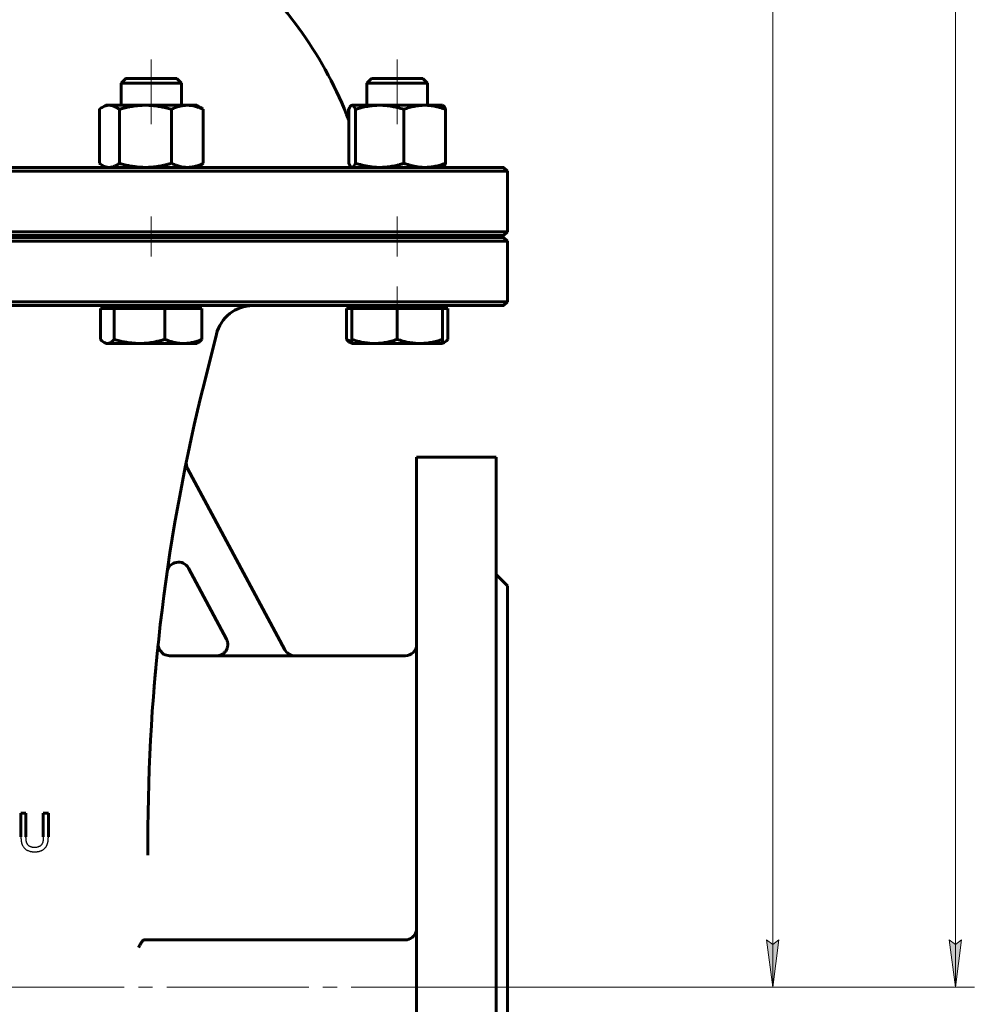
# Model space of a CAD drawing. Header units: millimetres. Extents: x 0 to 596, y 0 to 420.
# Tile 5 of 20: x 183 to 284, y 168 to 272. Entities that reach past the tile are written whole.
import ezdxf

# ---------------------------------------------------------------- set-up
doc = ezdxf.new("R2010")
doc.units = ezdxf.units.MM
for name, pattern in [('K5LT-1', [0]), ('K5LT_AXLED', [19.5, 15, -1.5, 1.5, -1.5]), ('K5LT_BASIC', [0]), ('K5LT_THIN', [0])]:
    doc.linetypes.add(name, pattern=pattern)
doc.layers.add('Системный слой', color=7, linetype='Continuous')
doc.layers.add('Системный слой (1)', color=7, linetype='Continuous', true_color=0x6c6c6c)
doc.styles.add('KDIMTEXTSTYLE', font='txt', dxfattribs={"width": 0.96, "oblique": 15, "height": 5})
doc.styles.add('KTEXTSTYLE', font='txt', dxfattribs={"width": 0.96, "height": 5})
doc.dimstyles.new('KDIMSTYLE (0.40)', dxfattribs={"dimtxt": 5, "dimasz": 1, "dimexe": 2, "dimexo": 0, "dimgap": 1, "dimtad": 1, "dimlfac": 2.5, "dimtxsty": 'KDIMTEXTSTYLE', "dimsah": 1, "dimcen": 0, "dimdle": 1, "dimadec": 0, "dimazin": 0, "dimtfac": 0.667, "dimtmove": 0, "dimatfit": 3, "dimfxl": 1, "dimtvp": 1, "dimtolj": 1, "dimtzin": 0, "dimarcsym": 0})

# ---------------------------------------------------------------- blocks, each defined once
blk = doc.blocks.new('U0')
at = {"layer": 'Системный слой (1)', "color": 143, "linetype": 'K5LT_BASIC', "lineweight": 60, "true_color": 0x33acca}
for p, q in [((178.81, 256.16), (123.21, 256.16)), ((234.41, 256.16), (178.81, 256.16))]:
    blk.add_line(p, q, dxfattribs=at)
blk = doc.blocks.new('U7')
at = {"layer": 'Системный слой (1)', "color": 143, "linetype": 'K5LT_BASIC', "lineweight": 60, "true_color": 0x33acca}
for p, q in [((204.06, 204.56), (199.1, 204.56)), ((224.01, 204.56), (212.35, 204.56))]:
    blk.add_line(p, q, dxfattribs=at)
blk = doc.blocks.new('U9')
at = {"layer": 'Системный слой (1)', "color": 143, "linetype": 'K5LT_BASIC', "lineweight": 60, "true_color": 0x33acca}
for p, q in [((178.81, 248.76), (123.21, 248.76)), ((234.41, 248.76), (178.81, 248.76))]:
    blk.add_line(p, q, dxfattribs=at)
blk = doc.blocks.new('U12')
at = {"layer": 'Системный слой (1)', "color": 143, "linetype": 'K5LT_BASIC', "lineweight": 60, "true_color": 0x33acca}
for p, q in [((197.9, 205.86), (197.9, 205.86)), ((197.9, 205.86), (197.9, 205.86)), ((197.9, 205.86), (197.9, 205.86)), ((197.9, 205.86), (197.9, 205.86)), ((197.9, 205.86), (197.9, 205.86)), ((197.9, 205.86), (197.9, 205.86)), ((197.9, 205.86), (197.9, 205.86)), ((197.9, 205.86), (197.9, 205.85)), ((197.9, 205.85), (197.9, 205.85)), ((197.9, 205.85), (197.9, 205.85)), ((197.9, 205.85), (197.9, 205.85)), ((197.9, 205.85), (197.9, 205.85)), ((197.9, 205.85), (197.9, 205.85)), ((197.9, 205.85), (197.9, 205.85)), ((197.9, 205.85), (197.9, 205.85)), ((197.9, 205.85), (197.9, 205.85)), ((197.9, 205.85), (197.9, 205.85)), ((197.9, 205.85), (197.9, 205.85)), ((197.9, 205.85), (197.9, 205.85)), ((197.9, 205.85), (197.9, 205.85)), ((197.9, 205.85), (197.9, 205.85)), ((197.9, 205.85), (197.9, 205.85)), ((197.9, 205.85), (197.9, 205.84)), ((197.9, 205.84), (197.9, 205.84)), ((197.9, 205.84), (197.9, 205.84)), ((197.9, 205.84), (197.9, 205.84)), ((197.9, 205.84), (197.9, 205.83)), ((197.9, 205.83), (197.9, 205.82)), ((197.9, 205.82), (197.9, 205.8)), ((197.9, 205.8), (197.9, 205.76)), ((197.9, 205.76), (197.9, 205.67)), ((197.9, 205.67), (197.93, 205.5)), ((197.93, 205.5), (198.05, 205.18)), ((198.05, 205.18), (198.51, 204.72)), ((198.51, 204.72), (199.1, 204.56))]:
    blk.add_line(p, q, dxfattribs=at)
blk = doc.blocks.new('U16')
at = {"layer": 'Системный слой (1)', "color": 143, "linetype": 'K5LT_BASIC', "lineweight": 60, "true_color": 0x33acca}
for p, q in [((123.21, 241.56), (178.81, 241.56)), ((178.81, 241.56), (234.41, 241.56))]:
    blk.add_line(p, q, dxfattribs=at)
blk = doc.blocks.new('U19')
at = {"layer": 'Системный слой (1)', "color": 143, "linetype": 'K5LT_BASIC', "lineweight": 60, "true_color": 0x33acca}
for p, q in [((123.21, 248.96), (178.81, 248.96)), ((178.81, 248.96), (234.41, 248.96))]:
    blk.add_line(p, q, dxfattribs=at)
blk = doc.blocks.new('U24')
at = {"layer": 'Системный слой (1)', "color": 143, "linetype": 'K5LT_BASIC', "lineweight": 60, "true_color": 0x33acca}
for start, end in [(106.6014, 113.2947), (66.7053, 73.3986), (130.4969, 159.0486), (20.9328, 49.5031)]:
    blk.add_arc((178.81, 246.14), 42, start, end, dxfattribs=at)
blk = doc.blocks.new('U26')
at = {"layer": 'Системный слой (1)', "color": 143, "linetype": 'K5LT_BASIC', "lineweight": 60, "true_color": 0x33acca}
for p, q in [((227.95, 237.59), (228.01, 237.61)), ((228.01, 237.61), (228.06, 237.63)), ((228.06, 237.63), (228.12, 237.66)), ((228.12, 237.66), (228.24, 237.74)), ((228.24, 237.74), (228.37, 237.85)), ((228.37, 237.85), (228.5, 237.99))]:
    blk.add_line(p, q, dxfattribs=at)
blk = doc.blocks.new('U28')
at = {"layer": 'Системный слой (1)', "color": 143, "linetype": 'K5LT_BASIC', "lineweight": 60, "true_color": 0x33acca}
for p, q in [((218.39, 256.16), (218.44, 256.17)), ((218.44, 256.17), (218.56, 256.26)), ((218.56, 256.26), (218.68, 256.44)), ((218.68, 256.44), (218.75, 256.59))]:
    blk.add_line(p, q, dxfattribs=at)
blk = doc.blocks.new('U29')
at = {"layer": 'Системный слой (1)', "color": 143, "linetype": 'K5LT_BASIC', "lineweight": 60, "true_color": 0x33acca}
for p, q in [((191.68, 256.59), (191.78, 256.52)), ((191.78, 256.52), (191.88, 256.45)), ((191.88, 256.45), (191.98, 256.39)), ((191.98, 256.39), (192.24, 256.26)), ((192.24, 256.26), (192.49, 256.19)), ((192.49, 256.19), (192.74, 256.16))]:
    blk.add_line(p, q, dxfattribs=at)
blk = doc.blocks.new('U30')
at = {"layer": 'Системный слой (1)', "color": 143, "linetype": 'K5LT_BASIC', "lineweight": 60, "true_color": 0x33acca}
for p, q in [((234.81, 211.96), (234.81, 169.56)), ((234.81, 169.56), (234.81, 127.16))]:
    blk.add_line(p, q, dxfattribs=at)
blk = doc.blocks.new('U31')
at = {"layer": 'Системный слой (1)', "color": 143, "linetype": 'K5LT_BASIC', "lineweight": 60, "true_color": 0x33acca}
for p, q in [((191.82, 237.99), (191.95, 237.85)), ((191.95, 237.85), (192.08, 237.74)), ((192.08, 237.74), (192.2, 237.66)), ((192.2, 237.66), (192.32, 237.61)), ((192.32, 237.61), (192.43, 237.57)), ((192.43, 237.57), (192.54, 237.56))]:
    blk.add_line(p, q, dxfattribs=at)
blk = doc.blocks.new('U32')
at = {"layer": 'Системный слой (1)', "color": 143, "linetype": 'K5LT_BASIC', "lineweight": 60, "true_color": 0x33acca}
for p, q in [((223.15, 265.56), (220.44, 265.56)), ((225.86, 265.56), (223.15, 265.56))]:
    blk.add_line(p, q, dxfattribs=at)
blk = doc.blocks.new('U35')
at = {"layer": 'Системный слой (1)', "color": 143, "linetype": 'K5LT_BASIC', "lineweight": 60, "true_color": 0x33acca}
for p, q in [((218.13, 262.49), (218.03, 262.29)), ((218.22, 262.62), (218.13, 262.49)), ((218.31, 262.7), (218.22, 262.62)), ((218.34, 262.71), (218.31, 262.7)), ((218.36, 262.72), (218.34, 262.71)), ((218.39, 262.72), (218.36, 262.72))]:
    blk.add_line(p, q, dxfattribs=at)
blk = doc.blocks.new('U37')
at = {"layer": 'Системный слой (1)', "color": 143, "linetype": 'K5LT_BASIC', "lineweight": 60, "true_color": 0x33acca}
for p, q in [((233.61, 225.56), (233.61, 169.56)), ((233.61, 169.56), (233.61, 113.56))]:
    blk.add_line(p, q, dxfattribs=at)
blk = doc.blocks.new('U39')
at = {"layer": 'Системный слой (1)', "color": 143, "linetype": 'K5LT_BASIC', "lineweight": 60, "true_color": 0x33acca}
for p, q in [((225.21, 225.56), (225.21, 169.56)), ((225.21, 169.56), (225.21, 113.56))]:
    blk.add_line(p, q, dxfattribs=at)
blk = doc.blocks.new('U41')
at = {"layer": 'Системный слой (1)', "color": 143, "linetype": 'K5LT_BASIC', "lineweight": 60, "true_color": 0x33acca}
for p, q in [((227.99, 256.19), (228.08, 256.26)), ((227.99, 256.19), (227.99, 256.19)), ((228.08, 256.26), (228.18, 256.4)), ((228.18, 256.4), (228.27, 256.59))]:
    blk.add_line(p, q, dxfattribs=at)
blk = doc.blocks.new('U42')
at = {"layer": 'Системный слой (1)', "color": 143, "linetype": 'K5LT_BASIC', "lineweight": 60, "true_color": 0x33acca}
for p, q in [((217.8, 237.99), (217.99, 237.92)), ((217.99, 237.92), (218.17, 237.85)), ((218.17, 237.85), (218.35, 237.79))]:
    blk.add_line(p, q, dxfattribs=at)
blk = doc.blocks.new('U43')
at = {"layer": 'Системный слой (1)', "color": 143, "linetype": 'K5LT_BASIC', "lineweight": 60, "true_color": 0x33acca}
for p, q in [((218.03, 256.59), (218.11, 256.44)), ((218.11, 256.44), (218.2, 256.29)), ((218.2, 256.29), (218.29, 256.2)), ((218.29, 256.2), (218.31, 256.19)), ((218.31, 256.19), (218.34, 256.17)), ((218.34, 256.17), (218.36, 256.16)), ((218.36, 256.16), (218.39, 256.16))]:
    blk.add_line(p, q, dxfattribs=at)
blk = doc.blocks.new('U44')
at = {"layer": 'Системный слой (1)', "color": 143, "linetype": 'K5LT_BASIC', "lineweight": 60, "true_color": 0x33acca}
for p, q in [((228.02, 262.68), (227.99, 262.7)), ((227.99, 262.7), (227.99, 262.7)), ((228.11, 262.59), (228.02, 262.68)), ((228.2, 262.44), (228.11, 262.59)), ((228.27, 262.29), (228.2, 262.44))]:
    blk.add_line(p, q, dxfattribs=at)
blk = doc.blocks.new('U45')
at = {"layer": 'Системный слой (1)', "color": 143, "linetype": 'K5LT_BASIC', "lineweight": 60, "true_color": 0x33acca}
for p, q in [((191.78, 262.37), (191.68, 262.29)), ((191.88, 262.44), (191.78, 262.37)), ((191.98, 262.5), (191.88, 262.44)), ((192.24, 262.62), (191.98, 262.5)), ((192.49, 262.7), (192.24, 262.62)), ((192.74, 262.72), (192.49, 262.7))]:
    blk.add_line(p, q, dxfattribs=at)
blk = doc.blocks.new('U47')
at = {"layer": 'Системный слой (1)', "color": 143, "linetype": 'K5LT_BASIC', "lineweight": 60, "true_color": 0x33acca}
for p, q in [((195.26, 265.56), (194.46, 265.56)), ((199.88, 265.56), (195.26, 265.56))]:
    blk.add_line(p, q, dxfattribs=at)
blk = doc.blocks.new('D3')
at = {"layer": 'Системный слой (1)'}
for points in [[(282.8, 404.65), (282.15, 409.65), (281.49, 404.65), (282.15, 405.15)], [(282.15, 169.56), (282.8, 174.56), (282.15, 174.06), (281.49, 174.56)]]:
    blk.add_hatch(color=7, dxfattribs=at).paths.add_polyline_path(points)
at = {"layer": 'Системный слой (1)', "color": 7, "linetype": 'K5LT_THIN', "lineweight": 18, "true_color": 0xffffff}
for p, q in [((183.81, 409.65), (284.15, 409.65)), ((281.49, 404.65), (282.15, 409.65)), ((282.15, 409.65), (282.8, 404.65)), ((282.15, 409.65), (282.15, 169.56)), ((282.15, 405.15), (281.49, 404.65)), ((282.8, 404.65), (282.15, 405.15)), ((282.15, 169.56), (281.49, 174.56)), ((281.49, 174.56), (282.15, 174.06)), ((282.15, 174.06), (282.8, 174.56)), ((282.8, 174.56), (282.15, 169.56)), ((234.81, 169.56), (284.15, 169.56))]:
    blk.add_line(p, q, dxfattribs=at)
blk.add_wipeout([(281.15, 283.8), (273.76, 283.8), (273.76, 294.95), (281.15, 294.95)]).dxf.layer = 'Системный слой (1)'
at = {"layer": 'Системный слой (1)', "color": 7, "insert": (274.56, 283.8), "char_height": 5, "attachment_point": 1, "rotation": 90, "style": 'KTEXTSTYLE'}
blk.add_mtext('\\fArial|b0|c204|p34;\\H5.0;\\W1.000;\\Q15;\\fGOST Type AU|b0|i0|c204|p34;\\Q15;\\W0.960;686', dxfattribs=at)
blk = doc.blocks.new('KDIMARROW_01')
at = {"layer": 'Системный слой'}
blk.add_hatch(color=0, dxfattribs=at).paths.add_polyline_path([(0, 0), (-5, 0.66), (-4.5, 0), (-5, -0.66)])
at = {"layer": 'Системный слой', "color": 0, "linetype": 'K5LT_THIN', "lineweight": 18}
for p, q in [((-4.5, 0), (-5, 0.66)), ((-5, 0.66), (0, 0)), ((0, 0), (-5, -0.66)), ((-5, -0.66), (-4.5, 0))]:
    blk.add_line(p, q, dxfattribs=at)
at = {"layer": 'Системный слой (1)', "color": 0, "linetype": 'K5LT_THIN', "lineweight": 18}
blk.add_line((173.36, 45.23), (172.96, 45.23), dxfattribs=at)
blk = doc.blocks.new('D4')
at = {"layer": 'Системный слой (1)'}
for points in [[(263.5, 380.16), (262.84, 385.16), (262.18, 380.16), (262.84, 380.66)], [(262.84, 169.56), (263.5, 174.56), (262.84, 174.06), (262.18, 174.56)]]:
    blk.add_hatch(color=7, dxfattribs=at).paths.add_polyline_path(points)
at = {"layer": 'Системный слой (1)', "color": 7, "linetype": 'K5LT_THIN', "lineweight": 18, "true_color": 0xffffff}
for p, q in [((187.17, 385.16), (264.84, 385.16)), ((262.18, 380.16), (262.84, 385.16)), ((262.84, 385.16), (263.5, 380.16)), ((262.84, 169.56), (262.84, 385.16)), ((262.84, 380.66), (262.18, 380.16)), ((263.5, 380.16), (262.84, 380.66)), ((262.84, 169.56), (262.18, 174.56)), ((262.18, 174.56), (262.84, 174.06)), ((262.84, 174.06), (263.5, 174.56)), ((263.5, 174.56), (262.84, 169.56)), ((234.81, 169.56), (264.84, 169.56))]:
    blk.add_line(p, q, dxfattribs=at)
blk.add_wipeout([(261.84, 283.22), (254.46, 283.22), (254.46, 293.48), (261.84, 293.48)]).dxf.layer = 'Системный слой (1)'
at = {"layer": 'Системный слой (1)', "color": 7, "insert": (255.26, 283.22), "char_height": 5, "attachment_point": 1, "rotation": 90, "style": 'KTEXTSTYLE'}
blk.add_mtext('\\fArial|b0|c204|p34;\\H5.0;\\W1.000;\\Q15;\\fGOST Type AU|b0|i0|c204|p34;\\Q15;\\W0.960;539', dxfattribs=at)

msp = doc.modelspace()

# ---------------------------------------------------------------- linework, layer by layer
at = {"layer": 'Системный слой (1)', "color": 30, "linetype": 'K5LT_AXLED', "lineweight": 18, "true_color": 0xff8000}
for p, q in [((197.1738, 267.5622), (197.1738, 260.7222)), ((223.1512, 260.7222), (223.1512, 267.5622)), ((197.1738, 250.9622), (197.1738, 246.7622)), ((223.1512, 246.7622), (223.1512, 250.9622)), ((223.1512, 239.2421), (223.1512, 243.5622)), ((120.805, 169.5622), (236.805, 169.5622)), ((223.205, 169.5622), (236.805, 169.5622))]:
    msp.add_line(p, q, dxfattribs=at)
at = {"layer": 'Системный слой (1)', "color": 143, "linetype": 'K5LT_BASIC', "lineweight": 60, "true_color": 0x33acca}
for p, q in [((194.4646, 265.5622), (193.9738, 265.0714)), ((199.883, 265.5622), (200.3738, 265.0714)), ((220.442, 265.5622), (219.9512, 265.0714)), ((225.8605, 265.5622), (226.3512, 265.0714)), ((193.9738, 265.0714), (194.9111, 265.0714)), ((193.9738, 262.7222), (193.9738, 265.0714)), ((194.9111, 265.0714), (200.3738, 265.0714)), ((200.3738, 262.7222), (200.3738, 265.0714)), ((219.9512, 262.7222), (219.9512, 265.0714)), ((219.9512, 265.0714), (223.1512, 265.0714)), ((223.1512, 265.0714), (226.3512, 265.0714)), ((226.3512, 262.7222), (226.3512, 265.0714)), ((191.6795, 262.2934), (191.6795, 256.5909)), ((192.3738, 262.7222), (191.9808, 262.4952)), ((192.3738, 262.7222), (192.7371, 262.7222)), ((192.7371, 262.7222), (196.5418, 262.7222)), ((193.7947, 262.2934), (193.7947, 256.5909)), ((196.5418, 262.7222), (200.9786, 262.7222)), ((199.289, 262.2934), (199.289, 256.5909)), ((200.9786, 262.7222), (201.9738, 262.7222)), ((201.9738, 262.7222), (202.3668, 262.4952)), ((202.6681, 262.2934), (202.6681, 256.5909)), ((218.0339, 262.2956), (218.0281, 262.2934)), ((218.0281, 262.2934), (218.0281, 261.1613)), ((218.033, 262.2934), (218.033, 256.5909)), ((218.3105, 262.6987), (218.3091, 262.6978)), ((218.3512, 262.7222), (218.3105, 262.6987)), ((218.3512, 262.7222), (218.3916, 262.7222)), ((218.3916, 262.7222), (221.3093, 262.7222)), ((218.7501, 262.2934), (218.7501, 256.5909)), ((221.3093, 262.7222), (226.0689, 262.7222)), ((223.8684, 262.2934), (223.8684, 256.5909)), ((226.0689, 262.7222), (227.9512, 262.7222)), ((227.9512, 262.7222), (227.9919, 262.6987)), ((227.9919, 262.6987), (227.9934, 262.6978)), ((228.2694, 262.2934), (228.2694, 256.5909)), ((228.2743, 262.2934), (228.2743, 256.5909)), ((192.3738, 256.1622), (191.9808, 256.3891)), ((201.9738, 256.1622), (202.3668, 256.3891)), ((218.3512, 256.1622), (218.3105, 256.1857)), ((227.9512, 256.1622), (227.9919, 256.1857)), ((227.9919, 256.1857), (227.9934, 256.1865)), ((234.405, 256.1622), (234.805, 255.7622)), ((178.805, 255.7622), (234.805, 255.7622)), ((234.805, 249.3622), (234.805, 255.7622)), ((234.805, 249.3622), (178.805, 249.3622)), ((193.9738, 248.7622), (193.9738, 248.9622)), ((200.3738, 248.7622), (200.3738, 248.9622)), ((218.805, 248.7622), (218.805, 248.9622)), ((219.9512, 248.7622), (219.9512, 248.9622)), ((226.3512, 248.7622), (226.3512, 248.9622)), ((234.405, 248.9622), (234.805, 249.3622)), ((234.405, 248.7622), (234.805, 248.3622)), ((178.805, 248.3622), (234.805, 248.3622)), ((234.805, 241.9622), (234.805, 248.3622)), ((234.805, 241.9622), (178.805, 241.9622)), ((192.3738, 241.2421), (192.3738, 241.5622)), ((201.9738, 241.2421), (201.9738, 241.5622)), ((218.3512, 241.2421), (218.3512, 241.5622)), ((227.9512, 241.2421), (227.9512, 241.5622)), ((234.405, 241.5622), (234.805, 241.9622)), ((191.8201, 241.2421), (192.5374, 241.2421)), ((191.8201, 241.2421), (191.8201, 237.9908)), ((192.5374, 241.2421), (193.2546, 241.2421)), ((193.2546, 241.2421), (195.9315, 241.2421)), ((193.2546, 241.2421), (193.2546, 237.9908)), ((195.9315, 241.2421), (198.6083, 241.2421)), ((198.6083, 241.2421), (200.5679, 241.2421)), ((198.6083, 241.2421), (198.6083, 237.9908)), ((200.5679, 241.2421), (202.5275, 241.2421)), ((202.5275, 241.2421), (202.5275, 237.9908)), ((217.7975, 241.2421), (217.7975, 237.9908)), ((217.7975, 241.2421), (218.3512, 241.2421)), ((218.3512, 241.2421), (218.3512, 237.9908)), ((218.3512, 241.2421), (220.7512, 241.2421)), ((220.7512, 241.2421), (223.1512, 241.2421)), ((223.1512, 241.2421), (225.5512, 241.2421)), ((223.1512, 241.2421), (223.1512, 237.9908)), ((225.5512, 241.2421), (227.9512, 241.2421)), ((227.9512, 241.2421), (227.9512, 237.9908)), ((227.9512, 241.2421), (228.5049, 241.2421)), ((228.5049, 241.2421), (228.5049, 237.9908)), ((202.7765, 233.4482), (204.0475, 238.5323)), ((192.3738, 237.5621), (192.2045, 237.6599)), ((192.5374, 237.5621), (192.3738, 237.5621)), ((195.9315, 237.5621), (192.5374, 237.5621)), ((200.5679, 237.5621), (195.9315, 237.5621)), ((201.9738, 237.5621), (200.5679, 237.5621)), ((201.9738, 237.5621), (202.1431, 237.6599)), ((218.3512, 237.5621), (218.1819, 237.6599)), ((218.3512, 237.5621), (218.3512, 237.9908)), ((220.7512, 237.5621), (218.3512, 237.5621)), ((225.5512, 237.5621), (220.7512, 237.5621)), ((227.9512, 237.5621), (225.5512, 237.5621)), ((227.9512, 237.9908), (227.9512, 237.5621)), ((227.9512, 237.5621), (228.1206, 237.6599)), ((233.605, 225.5622), (225.205, 225.5622)), ((211.3001, 205.1807), (201.0086, 224.3497)), ((201.0893, 213.8254), (205.121, 206.316)), ((234.805, 211.9622), (233.605, 213.1622)), ((197.8512, 205.3683), (197.8844, 205.6916)), ((197.8918, 205.7623), (197.8916, 205.761)), ((212.3579, 204.5479), (204.0642, 204.5479)), ((183.9283, 187.9456), (183.3967, 187.9456)), ((183.3967, 187.9456), (183.3967, 185.4497)), ((183.9283, 185.4497), (183.9283, 187.9456)), ((185.7597, 187.9456), (185.7597, 185.4367)), ((186.2913, 187.9456), (185.7597, 187.9456)), ((186.2913, 185.4497), (186.2913, 187.9456)), ((196.805, 183.5221), (196.805, 184.941)), ((196.4965, 174.5622), (196.4355, 174.5622)), ((224.005, 174.5622), (196.4965, 174.5622))]:
    msp.add_line(p, q, dxfattribs=at)
for centre, radius, start, end in [((207.9281, 237.5622), 4, 90, 165.963757), ((396.805, 184.941), 200, 165.963757, 180), ((202.0658, 224.9173), 1.2, 168.399422, 208.230722), ((200.032, 213.2578), 1.2, 28.230722, 171.811037), ((396.805, 184.941), 200, 174.024689, 174.08637), ((224.005, 205.7622), 1.2, 270, 0), ((224.005, 175.7622), 1.2, 270, 344.831021), ((196.4354, 174.4349), 0.1273, 89.961249, 93.355361)]:
    msp.add_arc(centre, radius, start, end, dxfattribs=at)
for points, knots in [([(193.7947, 262.2934), (193.7033, 262.3626), (193.55, 262.4669), (193.359, 262.5698), (193.1944, 262.6401), (193.0431, 262.6872), (192.8862, 262.716), (192.7874, 262.7222), (192.7371, 262.7222)], [0, 0, 0, 0, 2.0992976, 3.66619427, 4.81416209, 6.36624075, 7.66786861, 9, 9, 9, 9]), ([(196.5418, 262.7222), (196.4221, 262.7222), (196.1871, 262.7171), (195.8366, 262.6942), (195.4979, 262.6584), (195.1662, 262.6106), (194.8359, 262.5513), (194.5002, 262.4797), (194.1537, 262.3945), (193.9162, 262.3288), (193.7947, 262.2934)], [0, 0, 0, 0, 1.55619451, 3.01943638, 4.40384208, 5.72768394, 7.0281179, 8.3245101, 9.6434552, 11, 11, 11, 11]), ([(199.289, 262.2934), (199.088, 262.352), (198.7173, 262.4508), (198.2782, 262.5459), (197.9305, 262.6079), (197.6027, 262.6567), (197.2337, 262.6963), (196.8658, 262.7181), (196.64, 262.7222), (196.5418, 262.7222)], [0, 0, 0, 0, 1.97425126, 3.76808055, 4.70085412, 5.79794457, 7.43036144, 8.88734542, 10, 10, 10, 10]), ([(200.9786, 262.7222), (200.9049, 262.7222), (200.7604, 262.7171), (200.5448, 262.6942), (200.3365, 262.6584), (200.1325, 262.6106), (199.9293, 262.5513), (199.7229, 262.4797), (199.5098, 262.3945), (199.3637, 262.3288), (199.289, 262.2934)], [0, 0, 0, 0, 1.55619451, 3.01943638, 4.40384208, 5.72768394, 7.0281179, 8.3245101, 9.6434552, 11, 11, 11, 11]), ([(202.6681, 262.2934), (202.5221, 262.3626), (202.2772, 262.4669), (201.9722, 262.5698), (201.7092, 262.6401), (201.4674, 262.6872), (201.2168, 262.716), (201.0589, 262.7222), (200.9786, 262.7222)], [0, 0, 0, 0, 2.0992976, 3.66619427, 4.81416209, 6.36624075, 7.66786861, 9, 9, 9, 9]), ([(218.0281, 262.2934), (218.0536, 262.3494), (218.1014, 262.4455), (218.1662, 262.5527), (218.2258, 262.6302), (218.2723, 262.6741), (218.3002, 262.6927), (218.3091, 262.6978)], [0, 0, 0, 0, 1.98732047, 3.838925, 5.48230639, 7.20284819, 8, 8, 8, 8]), ([(218.7501, 262.2934), (218.7192, 262.3626), (218.6672, 262.4669), (218.6024, 262.5698), (218.5466, 262.6401), (218.4953, 262.6872), (218.4421, 262.716), (218.4086, 262.7222), (218.3916, 262.7222)], [0, 0, 0, 0, 2.0992976, 3.66619427, 4.81416209, 6.36624075, 7.66786861, 9, 9, 9, 9]), ([(221.3093, 262.7222), (221.1977, 262.7222), (220.9788, 262.7171), (220.6523, 262.6942), (220.3368, 262.6584), (220.0278, 262.6106), (219.7201, 262.5513), (219.4074, 262.4797), (219.0846, 262.3945), (218.8633, 262.3288), (218.7501, 262.2934)], [0, 0, 0, 0, 1.55619451, 3.01943638, 4.40384208, 5.72768394, 7.0281179, 8.3245101, 9.6434552, 11, 11, 11, 11]), ([(223.8684, 262.2934), (223.6472, 262.3626), (223.2762, 262.4669), (222.8142, 262.5698), (222.416, 262.6401), (222.0497, 262.6872), (221.6701, 262.716), (221.4309, 262.7222), (221.3093, 262.7222)], [0, 0, 0, 0, 2.0992976, 3.66619427, 4.81416209, 6.36624075, 7.66786861, 9, 9, 9, 9]), ([(226.0689, 262.7222), (225.973, 262.7222), (225.7848, 262.7171), (225.504, 262.6942), (225.2327, 262.6584), (224.967, 262.6106), (224.7024, 262.5513), (224.4335, 262.4797), (224.156, 262.3945), (223.9657, 262.3288), (223.8684, 262.2934)], [0, 0, 0, 0, 1.55619451, 3.01943638, 4.40384208, 5.72768394, 7.0281179, 8.3245101, 9.6434552, 11, 11, 11, 11]), ([(228.2694, 262.2934), (228.0793, 262.3626), (227.7603, 262.4669), (227.363, 262.5698), (227.0205, 262.6401), (226.7056, 262.6872), (226.3792, 262.716), (226.1735, 262.7222), (226.0689, 262.7222)], [0, 0, 0, 0, 2.0992976, 3.66619427, 4.81416209, 6.36624075, 7.66786861, 9, 9, 9, 9]), ([(227.9919, 262.6987), (228.0116, 262.6873), (228.0487, 262.6583), (228.1041, 262.5941), (228.1625, 262.507), (228.2176, 262.4054), (228.2553, 262.325), (228.2694, 262.2934)], [0, 0, 0, 0, 1.79656145, 3.37988473, 4.96918616, 6.88694867, 8, 8, 8, 8]), ([(192.7371, 256.1622), (192.7832, 256.1622), (192.8736, 256.1673), (193.0086, 256.1901), (193.139, 256.226), (193.2667, 256.2737), (193.3938, 256.333), (193.5231, 256.4047), (193.6564, 256.4898), (193.7479, 256.5555), (193.7947, 256.5909)], [0, 0, 0, 0, 1.55619451, 3.01943638, 4.40384208, 5.72768394, 7.0281179, 8.3245101, 9.6434552, 11, 11, 11, 11]), ([(193.7947, 256.5909), (193.9956, 256.5324), (194.3663, 256.4336), (194.8055, 256.3384), (195.1532, 256.2764), (195.481, 256.2277), (195.8499, 256.188), (196.2179, 256.1662), (196.4437, 256.1622), (196.5418, 256.1622)], [0, 0, 0, 0, 1.97425126, 3.76808055, 4.70085412, 5.79794457, 7.43036144, 8.88734542, 10, 10, 10, 10]), ([(196.5418, 256.1622), (196.6615, 256.1622), (196.8966, 256.1673), (197.247, 256.1901), (197.5858, 256.226), (197.9175, 256.2737), (198.2478, 256.333), (198.5835, 256.4047), (198.9299, 256.4898), (199.1675, 256.5555), (199.289, 256.5909)], [0, 0, 0, 0, 1.55619451, 3.01943638, 4.40384208, 5.72768394, 7.0281179, 8.3245101, 9.6434552, 11, 11, 11, 11]), ([(199.289, 256.5909), (199.435, 256.5217), (199.6799, 256.4175), (199.9849, 256.3146), (200.2479, 256.2442), (200.4897, 256.1971), (200.7403, 256.1683), (200.8982, 256.1622), (200.9786, 256.1622)], [0, 0, 0, 0, 2.0992976, 3.66619427, 4.81416209, 6.36624075, 7.66786861, 9, 9, 9, 9]), ([(200.9786, 256.1622), (201.0522, 256.1622), (201.1967, 256.1673), (201.4123, 256.1901), (201.6206, 256.226), (201.8246, 256.2737), (202.0278, 256.333), (202.2342, 256.4047), (202.4473, 256.4898), (202.5934, 256.5555), (202.6681, 256.5909)], [0, 0, 0, 0, 1.55619451, 3.01943638, 4.40384208, 5.72768394, 7.0281179, 8.3245101, 9.6434552, 11, 11, 11, 11]), ([(218.7501, 256.5909), (218.9713, 256.5217), (219.3423, 256.4175), (219.8043, 256.3146), (220.2026, 256.2442), (220.5688, 256.1971), (220.9484, 256.1683), (221.1876, 256.1622), (221.3093, 256.1622)], [0, 0, 0, 0, 2.0992976, 3.66619427, 4.81416209, 6.36624075, 7.66786861, 9, 9, 9, 9]), ([(221.3093, 256.1622), (221.4208, 256.1622), (221.6397, 256.1673), (221.9662, 256.1901), (222.2817, 256.226), (222.5908, 256.2737), (222.8985, 256.333), (223.2112, 256.4047), (223.5339, 256.4898), (223.7552, 256.5555), (223.8684, 256.5909)], [0, 0, 0, 0, 1.55619451, 3.01943638, 4.40384208, 5.72768394, 7.0281179, 8.3245101, 9.6434552, 11, 11, 11, 11]), ([(223.8684, 256.5909), (224.0586, 256.5217), (224.3775, 256.4175), (224.7748, 256.3146), (225.1173, 256.2442), (225.4322, 256.1971), (225.7586, 256.1683), (225.9643, 256.1622), (226.0689, 256.1622)], [0, 0, 0, 0, 2.0992976, 3.66619427, 4.81416209, 6.36624075, 7.66786861, 9, 9, 9, 9]), ([(226.0689, 256.1622), (226.1648, 256.1622), (226.3531, 256.1673), (226.6338, 256.1901), (226.9051, 256.226), (227.1709, 256.2737), (227.4354, 256.333), (227.7043, 256.4047), (227.9818, 256.4898), (228.1721, 256.5555), (228.2694, 256.5909)], [0, 0, 0, 0, 1.55619451, 3.01943638, 4.40384208, 5.72768394, 7.0281179, 8.3245101, 9.6434552, 11, 11, 11, 11]), ([(228.2694, 256.5909), (228.2444, 256.5349), (228.1974, 256.4387), (228.1335, 256.3313), (228.0746, 256.2534), (228.0285, 256.2093), (228.0007, 256.1907), (227.9919, 256.1857)], [0, 0, 0, 0, 1.97719567, 3.82285412, 5.46699182, 7.19629477, 8, 8, 8, 8]), ([(192.5374, 237.5621), (192.5794, 237.5621), (192.6538, 237.5706), (192.7676, 237.606), (192.877, 237.6602), (193.0073, 237.7492), (193.1316, 237.8589), (193.2214, 237.9538), (193.2546, 237.9908)], [0, 0, 0, 0, 1.64078938, 2.92968841, 4.47102431, 5.89160035, 7.87549412, 9, 9, 9, 9]), ([(193.2546, 237.9908), (193.4504, 237.9323), (193.8117, 237.8335), (194.2396, 237.7384), (194.5784, 237.6764), (194.8978, 237.6276), (195.2573, 237.588), (195.6158, 237.5662), (195.8358, 237.5621), (195.9315, 237.5621)], [0, 0, 0, 0, 1.97425126, 3.76808055, 4.70085412, 5.79794457, 7.43036144, 8.88734542, 10, 10, 10, 10]), ([(195.9315, 237.5621), (196.0481, 237.5621), (196.2771, 237.5672), (196.6186, 237.5901), (196.9487, 237.6259), (197.2719, 237.6737), (197.5938, 237.733), (197.9209, 237.8046), (198.2585, 237.8898), (198.4899, 237.9555), (198.6083, 237.9908)], [0, 0, 0, 0, 1.55619451, 3.01943638, 4.40384208, 5.72768394, 7.0281179, 8.3245101, 9.6434552, 11, 11, 11, 11]), ([(198.6083, 237.9908), (198.7777, 237.9217), (199.0618, 237.8174), (199.4155, 237.7145), (199.7205, 237.6442), (200.0009, 237.5971), (200.2916, 237.5683), (200.4748, 237.5621), (200.5679, 237.5621)], [0, 0, 0, 0, 2.0992976, 3.66619427, 4.81416209, 6.36624075, 7.66786861, 9, 9, 9, 9]), ([(200.5679, 237.5621), (200.6533, 237.5621), (200.821, 237.5672), (201.0709, 237.5901), (201.3126, 237.6259), (201.5492, 237.6737), (201.7848, 237.733), (202.0243, 237.8046), (202.2714, 237.8898), (202.4408, 237.9555), (202.5275, 237.9908)], [0, 0, 0, 0, 1.55619451, 3.01943638, 4.40384208, 5.72768394, 7.0281179, 8.3245101, 9.6434552, 11, 11, 11, 11]), ([(202.5275, 237.9908), (202.4799, 237.9377), (202.3917, 237.8469), (202.2637, 237.7372), (202.1839, 237.6834), (202.1431, 237.6599)], [0, 0, 0, 0, 2.09410703, 3.95985572, 6, 6, 6, 6]), ([(218.1819, 237.6599), (218.1395, 237.6844), (218.0579, 237.7397), (217.9296, 237.8506), (217.8433, 237.9398), (217.7975, 237.9908)], [0, 0, 0, 0, 2.12041981, 3.98423514, 6, 6, 6, 6]), ([(218.3512, 237.9908), (218.5587, 237.9217), (218.9066, 237.8174), (219.3398, 237.7145), (219.7133, 237.6442), (220.0568, 237.5971), (220.4128, 237.5683), (220.6371, 237.5621), (220.7512, 237.5621)], [0, 0, 0, 0, 2.0992976, 3.66619427, 4.81416209, 6.36624075, 7.66786861, 9, 9, 9, 9]), ([(220.7512, 237.5621), (220.8558, 237.5621), (221.0611, 237.5672), (221.3673, 237.5901), (221.6632, 237.6259), (221.953, 237.6737), (222.2416, 237.733), (222.5349, 237.8046), (222.8375, 237.8898), (223.0451, 237.9555), (223.1512, 237.9908)], [0, 0, 0, 0, 1.55619451, 3.01943638, 4.40384208, 5.72768394, 7.0281179, 8.3245101, 9.6434552, 11, 11, 11, 11]), ([(223.1512, 237.9908), (223.3587, 237.9217), (223.7066, 237.8174), (224.1398, 237.7145), (224.5133, 237.6442), (224.8568, 237.5971), (225.2128, 237.5683), (225.4371, 237.5621), (225.5512, 237.5621)], [0, 0, 0, 0, 2.0992976, 3.66619427, 4.81416209, 6.36624075, 7.66786861, 9, 9, 9, 9]), ([(225.5512, 237.5621), (225.6558, 237.5621), (225.8611, 237.5672), (226.1673, 237.5901), (226.4632, 237.6259), (226.753, 237.6737), (227.0416, 237.733), (227.3349, 237.8046), (227.6375, 237.8898), (227.8451, 237.9555), (227.9512, 237.9908)], [0, 0, 0, 0, 1.55619451, 3.01943638, 4.40384208, 5.72768394, 7.0281179, 8.3245101, 9.6434552, 11, 11, 11, 11]), ([(205.1136, 206.3298), (205.1188, 206.32), (205.1239, 206.3101), (205.1322, 206.2935), (205.1355, 206.2869), (205.1466, 206.2634), (205.1541, 206.2465), (205.1741, 206.1986), (205.1856, 206.1673), (205.2121, 206.0847), (205.2249, 206.0328), (205.244, 205.9263), (205.2501, 205.8716), (205.255, 205.7611), (205.2537, 205.7054), (205.2437, 205.595), (205.235, 205.5404), (205.2106, 205.4342), (205.195, 205.3826), (205.1584, 205.2864), (205.138, 205.2417), (205.0905, 205.1528), (205.0631, 205.1088), (205.0021, 205.0235), (204.9684, 204.9823), (204.8956, 204.9044), (204.8564, 204.8676), (204.7744, 204.8003), (204.7316, 204.7696), (204.643, 204.7148), (204.5973, 204.6905), (204.5021, 204.6475), (204.4526, 204.6289), (204.3512, 204.5982), (204.2993, 204.5862), (204.1839, 204.5674), (204.1202, 204.5622), (204.0563, 204.5622)], [0, 0, 0, 0, 0.20252111, 0.20252111, 0.33753519, 0.33753519, 0.67507038, 0.67507038, 1.28263372, 1.28263372, 2.25325047, 2.25325047, 3.25206094, 3.25206094, 4.26335784, 4.26335784, 5.26718393, 5.26718393, 6.2447194, 6.2447194, 7.13772236, 7.13772236, 8.07788495, 8.07788495, 9.04386063, 9.04386063, 10.01796682, 10.01796682, 10.97298772, 10.97298772, 11.91273184, 11.91273184, 12.87275012, 12.87275012, 13.83820088, 13.83820088, 15, 15, 15, 15]), ([(212.35, 204.5622), (212.1035, 204.5622), (211.6734, 204.6995), (211.3801, 205.0317), (211.2927, 205.1945)], [0, 0, 0, 0, 0.57142807, 1, 1, 1, 1]), ([(197.4546, 201.0445), (197.4707, 201.2436), (197.4866, 201.4369), (197.518, 201.812), (197.5334, 201.9936), (197.5637, 202.3452), (197.5786, 202.5151), (197.5933, 202.6808), (197.5935, 202.6827), (197.5978, 202.7304), (197.6021, 202.78), (197.6161, 202.936), (197.6261, 203.0467), (197.6365, 203.1613), (197.6373, 203.1699), (197.6408, 203.2083), (197.6435, 203.2378), (197.6472, 203.2778), (197.6482, 203.2884), (197.6495, 203.3029), (197.6499, 203.3068), (197.6504, 203.312), (197.6505, 203.3135), (197.6507, 203.3154), (197.6507, 203.3159), (197.6508, 203.3169), (197.6509, 203.3174), (197.6509, 203.3183), (197.651, 203.3186), (197.651, 203.3195), (197.6511, 203.3201), (197.6512, 203.3217), (197.6513, 203.3228), (197.6516, 203.3261), (197.6518, 203.3282), (197.6524, 203.3347), (197.6528, 203.339), (197.654, 203.3519), (197.6548, 203.3604), (197.6572, 203.386), (197.6587, 203.4029), (197.6634, 203.4534), (197.6665, 203.4866), (197.6718, 203.5433), (197.6767, 203.5958), (197.6789, 203.6192)], [0, 0, 0, 0, 5.15452738, 5.15452738, 10.30905475, 10.30905475, 15.46358213, 15.46358213, 15.5211104, 15.5211104, 17.02085046, 17.02085046, 20.61810951, 20.61810951, 20.9108319, 20.9108319, 21.92548853, 21.92548853, 22.29542208, 22.29542208, 22.4302961, 22.4302961, 22.47946981, 22.47946981, 22.49739805, 22.49739805, 22.51532628, 22.51532628, 22.52688003, 22.52688003, 22.5468003, 22.5468003, 22.5850472, 22.5850472, 22.66074419, 22.66074419, 22.81173977, 22.81173977, 23.11293412, 23.11293412, 23.71372921, 23.71372921, 24.91213213, 24.91213213, 25.77263688, 25.77263688, 25.77263688, 25.77263688]), ([(197.6428, 203.2295), (197.6384, 203.1817), (197.6309, 203.0994), (197.622, 203.0015), (197.6175, 202.952), (197.6067, 202.8316), (197.6003, 202.7602), (197.5874, 202.6151), (197.5809, 202.5413), (197.5737, 202.4588), (197.573, 202.4514), (197.5625, 202.3309), (197.5528, 202.2203), (197.5429, 202.1048)], [0, 0, 0, 0, 1.91476435, 1.91476435, 3.8295287, 3.8295287, 6.51020177, 6.51020177, 9.19087483, 9.19087483, 9.46236283, 9.46236283, 13.40336533, 13.40336533, 13.40336533, 13.40336533]), ([(195.8351, 173.7622), (195.8511, 173.7927), (195.886, 173.8598), (195.939, 173.9619), (195.9961, 174.0696), (196.0487, 174.1643), (196.1115, 174.2689), (196.1673, 174.3522), (196.2274, 174.4286), (196.2794, 174.4841), (196.3368, 174.5307), (196.386, 174.5554), (196.4168, 174.5613), (196.4279, 174.5619)], [0, 0, 0, 0, 1.47542401, 2.99553796, 4.12309499, 5.66234668, 6.67095854, 8.38927911, 9.38414594, 10.63835436, 11.81080778, 13.19878867, 14, 14, 14, 14])]:
    msp.add_open_spline(points, degree=3, knots=knots, dxfattribs=at)
for points in [[(202.3668, 262.4952), (202.4635, 262.4394), (202.5634, 262.3727), (202.6681, 262.2934)], [(202.6681, 256.5909), (202.5634, 256.5117), (202.4635, 256.4449), (202.3668, 256.3891)], [(225.205, 175.7441), (225.205, 175.6475), (225.1904, 175.5484), (225.1632, 175.4482)]]:
    msp.add_open_spline(points, degree=3, dxfattribs=at)
at = {"layer": 'Системный слой (1)', "color": 7, "linetype": 'K5LT-1'}
for points, knots in [([(204.0642, 204.5479), (204.1133, 204.5479), (204.2109, 204.554), (204.3118, 204.573), (204.3882, 204.5926), (204.4416, 204.6085), (204.4935, 204.6276), (204.5288, 204.6421), (204.5557, 204.6536), (204.5906, 204.6699), (204.659, 204.705), (204.7149, 204.7392), (204.761, 204.7719), (204.7746, 204.7817), (204.795, 204.797), (204.8283, 204.8234), (204.8926, 204.879), (204.9759, 204.9651), (205.0629, 205.0796), (205.1234, 205.1823), (205.1645, 205.2693), (205.1846, 205.3201), (205.196, 205.3526), (205.2014, 205.3685), (205.2095, 205.3937), (205.2208, 205.4329), (205.2402, 205.5119), (205.2514, 205.5832), (205.2568, 205.6411), (205.2582, 205.6594), (205.2601, 205.689), (205.2616, 205.7324), (205.2608, 205.8166), (205.2503, 205.9331), (205.2209, 206.0714), (205.1778, 206.1996), (205.1414, 206.2779), (205.121, 206.316)], [0, 0, 0, 0, 0.036780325, 0.07356065, 0.077347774, 0.09641942, 0.115491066, 0.119007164, 0.125183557, 0.137536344, 0.147991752, 0.183152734, 0.186897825, 0.190610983, 0.195779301, 0.206115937, 0.222574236, 0.259705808, 0.295615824, 0.330640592, 0.349322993, 0.368005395, 0.371641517, 0.37525828, 0.380703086, 0.391592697, 0.405981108, 0.442148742, 0.445916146, 0.449789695, 0.455924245, 0.468193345, 0.482390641, 0.51917021, 0.555949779, 0.588368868, 0.620787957, 0.620787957, 0.620787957, 0.620787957]), ([(211.3001, 205.1807), (211.3237, 205.1369), (211.376, 205.0525), (211.4699, 204.9361), (211.5512, 204.8576), (211.6095, 204.8095), (211.6494, 204.7787), (211.717, 204.7316), (211.7966, 204.6859), (211.8773, 204.6482), (211.9234, 204.6296), (211.9957, 204.6032), (212.0536, 204.5865), (212.1472, 204.5661), (212.2339, 204.5523), (212.3165, 204.5479), (212.3579, 204.5479)], [0, 0, 0, 0, 0.037280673, 0.074561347, 0.112552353, 0.122006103, 0.131459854, 0.150367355, 0.183882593, 0.200592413, 0.217302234, 0.221206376, 0.258530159, 0.262343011, 0.293411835, 0.32448066, 0.32448066, 0.32448066, 0.32448066]), ([(183.3967, 185.4497), (183.3967, 185.4255), (183.3971, 185.3774), (183.399, 185.3067), (183.4022, 185.2378), (183.4065, 185.1733), (183.4117, 185.1132), (183.4199, 185.0381), (183.4298, 184.968), (183.4413, 184.9026), (183.4503, 184.8575), (183.4602, 184.8136), (183.4706, 184.7724), (183.4813, 184.7338), (183.4924, 184.6976), (183.5045, 184.6621), (183.5175, 184.6275), (183.5313, 184.5936), (183.551, 184.5496), (183.5884, 184.4754), (183.6509, 184.3759), (183.7214, 184.2898), (183.7667, 184.2431), (183.7792, 184.2309)], [-0.21162953, -0.21162953, -0.21162953, -0.21162953, -0.202529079, -0.193428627, -0.184328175, -0.175227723, -0.167070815, -0.158913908, -0.142600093, -0.135238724, -0.127877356, -0.120515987, -0.113154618, -0.106538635, -0.099922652, -0.093306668, -0.086690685, -0.080193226, -0.073695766, -0.060700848, -0.035047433, -0.009394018, 0, 0, 0, 0]), ([(184.1001, 184.6425), (184.0897, 184.6582), (184.07, 184.6902), (184.0506, 184.7268), (184.0324, 184.7644), (184.0155, 184.8029), (184.001, 184.8428), (183.992, 184.8706), (183.9856, 184.8914), (183.9777, 184.9202), (183.9707, 184.9496), (183.9657, 184.9736), (183.962, 184.9933), (183.9568, 185.0226), (183.952, 185.0546), (183.9476, 185.0881), (183.9436, 185.1225), (183.9389, 185.1699), (183.9343, 185.2322), (183.9314, 185.2895), (183.9298, 185.3371), (183.9289, 185.3737), (183.9284, 185.4113), (183.9283, 185.4368), (183.9283, 185.4497)], [-0.563517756, -0.563517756, -0.563517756, -0.563517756, -0.519918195, -0.476318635, -0.467303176, -0.4231448, -0.378986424, -0.369859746, -0.356337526, -0.329293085, -0.302248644, -0.288726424, -0.275204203, -0.258293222, -0.224471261, -0.20756028, -0.190649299, -0.156827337, -0.117620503, -0.078413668, -0.058810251, -0.039206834, -0.019603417, 0, 0, 0, 0]), ([(185.7597, 185.4367), (185.7597, 185.4206), (185.7595, 185.3887), (185.7587, 185.3418), (185.7572, 185.2961), (185.7551, 185.2517), (185.7525, 185.209), (185.7481, 185.1538), (185.7429, 185.1042), (185.7371, 185.0599), (185.7329, 185.0317), (185.7284, 185.0042), (185.7235, 184.9779), (185.7182, 184.9524), (185.7125, 184.9278), (185.7061, 184.9036), (185.6992, 184.8797), (185.6916, 184.856), (185.6808, 184.8248), (185.6705, 184.7986), (185.6482, 184.7471), (185.6233, 184.6985), (185.5962, 184.6551), (185.5879, 184.6425)], [-0.142838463, -0.142838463, -0.142838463, -0.142838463, -0.136346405, -0.129854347, -0.123362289, -0.116870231, -0.110378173, -0.103886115, -0.090901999, -0.085852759, -0.080803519, -0.075754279, -0.070705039, -0.065891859, -0.061078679, -0.056265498, -0.051452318, -0.046639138, -0.041825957, -0.032199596, -0.030131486, -0.008810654, 0, 0, 0, 0]), ([(185.9088, 184.2309), (185.9252, 184.2465), (185.957, 184.2788), (185.9896, 184.3163), (186.0206, 184.3549), (186.05, 184.3945), (186.0768, 184.4358), (186.094, 184.4646), (186.1062, 184.4859), (186.1201, 184.5118), (186.1344, 184.5403), (186.1518, 184.5775), (186.1727, 184.6276), (186.1914, 184.6809), (186.2046, 184.7241), (186.2167, 184.7677), (186.23, 184.8218), (186.2435, 184.886), (186.2571, 184.9621), (186.2696, 185.0503), (186.2799, 185.1508), (186.2856, 185.2338), (186.2886, 185.3002), (186.2902, 185.3499), (186.2911, 185.3996), (186.2913, 185.4329), (186.2913, 185.4497)], [-0.328980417, -0.328980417, -0.328980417, -0.328980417, -0.311948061, -0.294915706, -0.291385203, -0.27452483, -0.257664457, -0.254259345, -0.249220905, -0.239144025, -0.232195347, -0.225246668, -0.208221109, -0.191195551, -0.182682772, -0.174169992, -0.157144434, -0.141081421, -0.125018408, -0.099336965, -0.074502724, -0.049668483, -0.037251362, -0.024834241, -0.012417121, 0, 0, 0, 0]), ([(183.7792, 184.2309), (183.7959, 184.2142), (183.8303, 184.1819), (183.8703, 184.1487), (183.9308, 184.1024), (183.9791, 184.0705), (184.0318, 184.0407), (184.0547, 184.0283), (184.0936, 184.0083), (184.1729, 183.9721), (184.2675, 183.9382), (184.3714, 183.9107), (184.4528, 183.8936), (184.5377, 183.88), (184.6135, 183.8715), (184.6787, 183.8664), (184.7323, 183.8635), (184.7869, 183.8617), (184.8238, 183.8613), (184.8424, 183.8613)], [-0.529439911, -0.529439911, -0.529439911, -0.529439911, -0.493520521, -0.45760113, -0.450139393, -0.377463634, -0.369918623, -0.359441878, -0.338488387, -0.304945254, -0.231374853, -0.194589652, -0.157804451, -0.12101925, -0.08423405, -0.063175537, -0.042117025, -0.021058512, 0, 0, 0, 0]), ([(184.8424, 184.3151), (184.8293, 184.3151), (184.8033, 184.3154), (184.7649, 184.3168), (184.7273, 184.3191), (184.6917, 184.3223), (184.6581, 184.3261), (184.6155, 184.3322), (184.5467, 184.3449), (184.4604, 184.3688), (184.3715, 184.4053), (184.2948, 184.448), (184.2266, 184.4979), (184.1667, 184.5548), (184.126, 184.6046), (184.1051, 184.6349), (184.1001, 184.6425)], [-0.266337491, -0.266337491, -0.266337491, -0.266337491, -0.256397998, -0.246458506, -0.236519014, -0.226579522, -0.217469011, -0.2083585, -0.190137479, -0.156354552, -0.125953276, -0.096394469, -0.067210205, -0.03802594, -0.009407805, 0, 0, 0, 0]), ([(185.5879, 184.6425), (185.5806, 184.6314), (185.5653, 184.6097), (185.547, 184.587), (185.5193, 184.5552), (185.4798, 184.5156), (185.4263, 184.4741), (185.3791, 184.4441), (185.342, 184.4235), (185.3095, 184.4078), (185.2828, 184.3961), (185.2563, 184.3854), (185.2233, 184.3733), (185.1856, 184.3613), (185.1268, 184.3451), (185.0731, 184.3341), (184.9856, 184.3214), (184.9189, 184.3161), (184.857, 184.3151), (184.8424, 184.3151)], [-0.175681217, -0.175681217, -0.175681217, -0.175681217, -0.166636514, -0.157591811, -0.155690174, -0.13770429, -0.119196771, -0.109943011, -0.100689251, -0.091561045, -0.086996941, -0.082432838, -0.0738388, -0.065244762, -0.058339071, -0.037101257, -0.033020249, -0.007701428, 0, 0, 0, 0]), ([(184.8424, 183.8613), (184.8621, 183.8613), (184.9013, 183.8617), (184.9589, 183.8635), (185.0153, 183.8665), (185.0682, 183.8705), (185.1178, 183.8755), (185.1802, 183.8832), (185.2386, 183.8926), (185.2935, 183.9037), (185.3317, 183.9124), (185.3688, 183.9219), (185.4374, 183.9415), (185.5, 183.9643), (185.56, 183.9906), (185.5992, 184.009), (185.632, 184.0261), (185.6963, 184.0622), (185.7819, 184.1181), (185.8624, 184.1859), (185.904, 184.2261), (185.9088, 184.2309)], [-0.218219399, -0.218219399, -0.218219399, -0.218219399, -0.209378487, -0.200537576, -0.191696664, -0.182855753, -0.174861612, -0.166867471, -0.15087919, -0.143586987, -0.136294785, -0.129002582, -0.121710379, -0.094821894, -0.088099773, -0.081377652, -0.067933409, -0.065110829, -0.035399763, -0.004122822, 0, 0, 0, 0])]:
    msp.add_open_spline(points, degree=3, knots=knots, dxfattribs=at)

# ---------------------------------------------------------------- block references
at = {"layer": 'Системный слой (1)'}
for name in ['U24', 'U47', 'U32', 'U45', 'U35', 'U44', 'U0', 'U29', 'U43', 'U28', 'U41', 'U19', 'U9', 'U16', 'U31', 'U42', 'U26', 'U39', 'U37', 'U30', 'U12', 'U7']:
    msp.add_blockref(name, (0, 0), dxfattribs=at)

# ---------------------------------------------------------------- next in the draw order: dimensions: what is measured, and where the dimension line sits
at = {"layer": 'Системный слой (1)', "color": 7}
dim = msp.add_linear_dim(base=(282.1454, 409.6548), p1=(234.805, 169.5622), p2=(183.805, 409.6548), angle=90, text='\\fGOST Type AU|b0|c204|p34;\\H5.0;\\W0.960;\\Q15;\\fGOST Type AU|b0|c204|p34;\\H5.0;\\W0.960;\\Q15;\\fGOST Type AU|b0|i0|c204|p34;\\Q15;686', dimstyle='KDIMSTYLE (0.40)', override={"dimexo": 0, "dimblk1": 'KDIMARROW_01', "dimblk2": 'KDIMARROW_01', "dimse1": 0, "dimse2": 0, "dimclrt": 7, "dimtolj": 1}, dxfattribs=at)
dim.commit()
dim.dimension.update_dxf_attribs({"geometry": 'D3', "text_midpoint": (282.1454, 289.6085), "dimtype": 160})

# ---------------------------------------------------------------- next in the draw order: dimensions: what is measured, and where the dimension line sits
dim = msp.add_linear_dim(base=(262.8425, 169.5622), p1=(187.1743, 385.1622), p2=(234.805, 169.5622), angle=90, text='\\fGOST Type AU|b0|c204|p34;\\H5.0;\\W0.960;\\Q15;\\fGOST Type AU|b0|c204|p34;\\H5.0;\\W0.960;\\Q15;\\fGOST Type AU|b0|i0|c204|p34;\\Q15;539', dimstyle='KDIMSTYLE (0.40)', override={"dimexo": 0, "dimblk1": 'KDIMARROW_01', "dimblk2": 'KDIMARROW_01', "dimse1": 0, "dimse2": 0, "dimclrt": 7, "dimtolj": 1}, dxfattribs=at)
dim.commit()
dim.dimension.update_dxf_attribs({"geometry": 'D4', "text_midpoint": (262.8425, 288.5622), "dimtype": 160})

doc.saveas('drawing.dxf')
